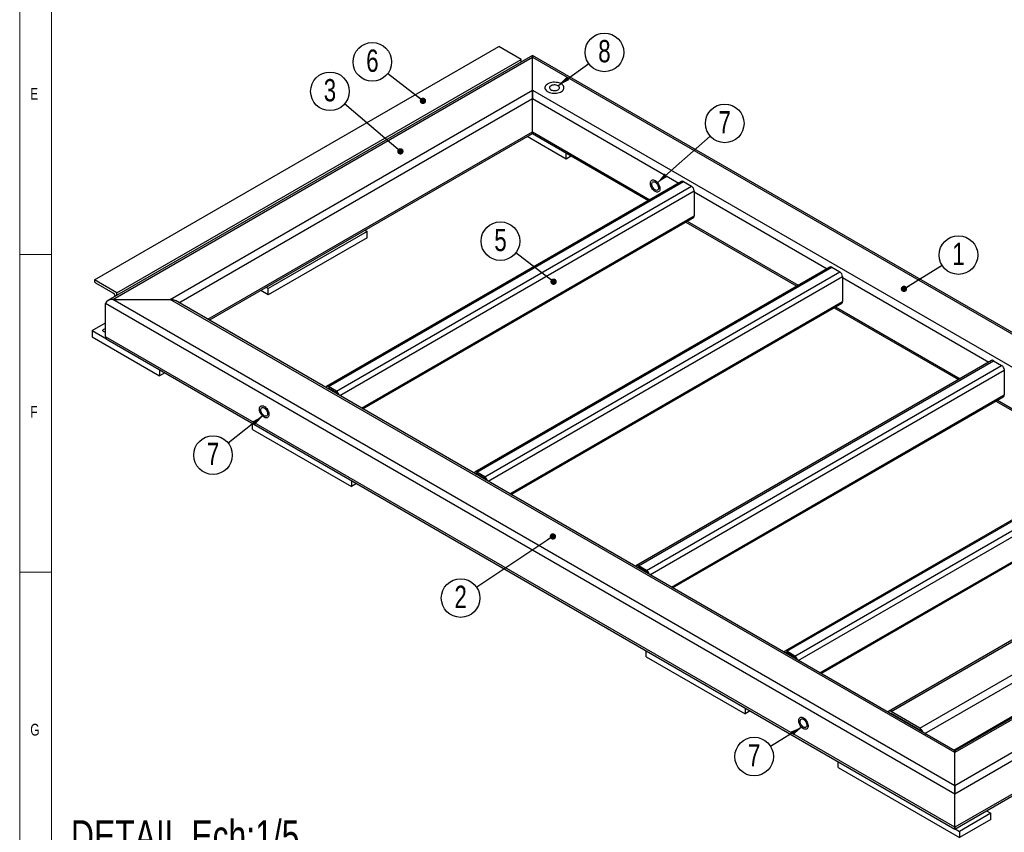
# Model space of a CAD drawing. Header units: millimetres. Extents: x 5 to 589, y 5 to 415.
# Tile 2 of 9: x 5 to 160, y 69 to 197. Entities that reach past the tile are written whole.
import ezdxf

# ---------------------------------------------------------------- set-up
doc = ezdxf.new("R2010")
doc.units = ezdxf.units.MM
doc.layers.add('NOTES', color=6, linetype='Continuous')
doc.layers.add('TRAIT-FORT', color=4, linetype='Continuous', lineweight=25)
doc.styles.add('SLDTEXTSTYLE2', font='TXT', dxfattribs={"width": 0.75})
doc.dimstyles.new('SLDDIMSTYLE1', dxfattribs={"dimtxt": 0.18, "dimasz": 1, "dimexe": 0, "dimexo": 0.0625, "dimgap": 0, "dimtad": 0, "dimtih": 1, "dimtoh": 1, "dimdec": 0, "dimrnd": 1e-09, "dimzin": 0, "dimdsep": 46, "dimtxsty": 'Standard', "dimblk1": 'DOT', "dimblk2": 'DOT', "dimsah": 1, "dimcen": 0.09, "dimadec": 0, "dimazin": 0, "dimtfac": 1, "dimtdec": 0, "dimtofl": 0, "dimtmove": 0, "dimatfit": 3, "dimldrblk": 'DOT', "dimfxl": 1, "dimfrac": 2, "dimtolj": 1, "dimtzin": 0, "dimarcsym": 0})
doc.dimstyles.new('SLDDIMSTYLE2', dxfattribs={"dimtxt": 0.18, "dimasz": 2, "dimexe": 0, "dimexo": 0.0625, "dimgap": 0, "dimtad": 0, "dimtih": 1, "dimtoh": 1, "dimdec": 0, "dimrnd": 1e-09, "dimzin": 0, "dimdsep": 46, "dimtxsty": 'Standard', "dimsah": 1, "dimcen": 0.09, "dimadec": 0, "dimazin": 0, "dimtfac": 2, "dimtdec": 0, "dimtofl": 0, "dimtmove": 0, "dimatfit": 3, "dimfxl": 1, "dimfrac": 2, "dimtolj": 1, "dimtzin": 0, "dimarcsym": 0})

# ---------------------------------------------------------------- blocks, each defined once
blk = doc.blocks.new('SW_NOTE_3')
at = {"layer": 'NOTES', "color": 0}
blk.add_circle((2.58, 1.6), 3.04, dxfattribs=at)
at = {"layer": 'NOTES', "color": 0, "insert": (2.59, 3.54), "char_height": 3.5, "attachment_point": 2, "style": 'SLDTEXTSTYLE2'}
blk.add_mtext('1', dxfattribs=at)
blk = doc.blocks.new('_Dot')
at = {"color": 0, "linetype": 'ByBlock', "lineweight": -2}
blk.add_line((-0.5, 0), (-1, 0), dxfattribs=at)
at = {"color": 0, "linetype": 'ByBlock', "const_width": 0.5}
blk.add_lwpolyline([(-0.25, 0, 1), (0.25, 0, 1)], format="xyb", close=True, dxfattribs=at)
blk = doc.blocks.new('SW_NOTE_4')
at = {"layer": 'NOTES', "color": 0}
blk.add_circle((-2.53, -1.69), 3.04, dxfattribs=at)
at = {"layer": 'NOTES', "color": 0, "insert": (-2.52, 0.25), "char_height": 3.5, "attachment_point": 2, "style": 'SLDTEXTSTYLE2'}
blk.add_mtext('2', dxfattribs=at)
blk = doc.blocks.new('SW_NOTE_7')
at = {"layer": 'NOTES', "color": 0}
blk.add_circle((-2.31, 1.97), 3.04, dxfattribs=at)
at = {"layer": 'NOTES', "color": 0, "insert": (-2.31, 3.9), "char_height": 3.5, "attachment_point": 2, "style": 'SLDTEXTSTYLE2'}
blk.add_mtext('3', dxfattribs=at)
blk = doc.blocks.new('SW_NOTE_8')
at = {"layer": 'NOTES', "color": 0}
blk.add_circle((-2.41, 1.85), 3.04, dxfattribs=at)
at = {"layer": 'NOTES', "color": 0, "insert": (-2.4, 3.79), "char_height": 3.5, "attachment_point": 2, "style": 'SLDTEXTSTYLE2'}
blk.add_mtext('6', dxfattribs=at)
blk = doc.blocks.new('SW_NOTE_9')
at = {"layer": 'NOTES', "color": 0}
blk.add_circle((-2.42, 1.84), 3.04, dxfattribs=at)
at = {"layer": 'NOTES', "color": 0, "insert": (-2.41, 3.78), "char_height": 3.5, "attachment_point": 2, "style": 'SLDTEXTSTYLE2'}
blk.add_mtext('5', dxfattribs=at)
blk = doc.blocks.new('SW_NOTE_10')
at = {"layer": 'NOTES', "color": 0}
blk.add_circle((2.28, 2.01), 3.04, dxfattribs=at)
at = {"layer": 'NOTES', "color": 0, "insert": (2.28, 3.94), "char_height": 3.5, "attachment_point": 2, "style": 'SLDTEXTSTYLE2'}
blk.add_mtext('7', dxfattribs=at)
blk = doc.blocks.new('SW_NOTE_12')
at = {"layer": 'NOTES', "color": 0}
blk.add_circle((-2.39, -1.88), 3.04, dxfattribs=at)
at = {"layer": 'NOTES', "color": 0, "insert": (-2.38, 0.06), "char_height": 3.5, "attachment_point": 2, "style": 'SLDTEXTSTYLE2'}
blk.add_mtext('7', dxfattribs=at)
blk = doc.blocks.new('SW_NOTE_13')
at = {"layer": 'NOTES', "color": 0}
blk.add_circle((-2.59, -1.59), 3.04, dxfattribs=at)
at = {"layer": 'NOTES', "color": 0, "insert": (-2.58, 0.35), "char_height": 3.5, "attachment_point": 2, "style": 'SLDTEXTSTYLE2'}
blk.add_mtext('7', dxfattribs=at)
blk = doc.blocks.new('SW_NOTE_14')
at = {"layer": 'NOTES', "color": 0}
blk.add_circle((2.47, 1.77), 3.04, dxfattribs=at)
at = {"layer": 'NOTES', "color": 0, "insert": (2.47, 3.71), "char_height": 3.5, "attachment_point": 2, "style": 'SLDTEXTSTYLE2'}
blk.add_mtext('8', dxfattribs=at)

msp = doc.modelspace()

# ---------------------------------------------------------------- linework, layer by layer
at = {"lineweight": 18}
for p, q in [((5, 415), (5, 5)), ((10, 410), (10, 10)), ((10, 160), (5, 160)), ((5, 110), (10, 110))]:
    msp.add_line(p, q, dxfattribs=at)
at = {"layer": 'TRAIT-FORT', "lineweight": 25}
for p, q in [((16.75, 155.98), (80.39, 192.72)), ((83.92, 190.68), (80.39, 192.72)), ((85.69, 191.31), (18.85, 152.73)), ((19.65, 152.92), (85.69, 191.04)), ((20.28, 153.94), (83.92, 190.68)), ((83.92, 190.29), (83.92, 190.68)), ((219, 114.36), (85.69, 191.31)), ((85.69, 191.04), (85.69, 191.31)), ((85.69, 191.31), (85.69, 191.04)), ((85.69, 185.82), (85.69, 191.04)), ((85.69, 191.04), (218.2, 114.55)), ((28.7, 152.92), (85.69, 185.82)), ((30.06, 152.4), (85.69, 184.51)), ((85.69, 185.82), (209.15, 114.55)), ((85.69, 184.51), (85.69, 185.82)), ((85.69, 185.82), (85.69, 184.51)), ((85.69, 179.29), (85.69, 184.51)), ((85.69, 184.51), (108.71, 171.23)), ((34.59, 149.79), (85.69, 179.29)), ((34.82, 149.65), (85.69, 179.02)), ((90.99, 175), (84.86, 178.54)), ((85.69, 179.02), (85.69, 179.29)), ((85.69, 179.29), (85.69, 179.02)), ((85.69, 179.29), (104.18, 168.61)), ((85.69, 179.02), (103.95, 168.48)), ((90.99, 175), (90.99, 175.95)), ((91.82, 175.48), (90.99, 175)), ((109.15, 171.48), (53.29, 139.23)), ((53.59, 139.2), (109.45, 171.45)), ((54.86, 138.47), (110.72, 170.72)), ((109.45, 171.45), (110.72, 170.72)), ((55.38, 137.79), (111.15, 169.98)), ((111.15, 169.98), (111.15, 166.06)), ((111.15, 169.82), (132.04, 157.75)), ((58.77, 135.83), (111.15, 166.06)), ((58.95, 135.73), (111.02, 165.79)), ((109.81, 165.09), (127.28, 155.01)), ((110.05, 165.22), (127.52, 155.14)), ((59.67, 163.61), (44.11, 154.63)), ((59.34, 163.8), (59.67, 163.61)), ((59.67, 162.63), (59.67, 163.61)), ((59.67, 162.63), (44.11, 153.65)), ((132.48, 158.01), (76.62, 125.76)), ((76.92, 125.73), (132.78, 157.98)), ((78.19, 125), (134.06, 157.24)), ((78.71, 124.32), (134.48, 156.51)), ((132.78, 157.98), (134.06, 157.24)), ((134.48, 156.51), (134.48, 152.59)), ((16.75, 155.98), (16.75, 155.86)), ((20.28, 153.94), (16.75, 155.98)), ((16.92, 155.55), (19.65, 153.98)), ((134.48, 156.35), (157.5, 143.06)), ((20.28, 153.56), (20.28, 153.94)), ((44.11, 153.65), (42.93, 154.33)), ((44.11, 154.63), (43.78, 154.82)), ((44.11, 153.65), (44.11, 154.63)), ((152.16, 75.11), (18.51, 152.26)), ((18.51, 147.04), (18.51, 152.26)), ((152.16, 76.42), (19.65, 152.92)), ((19.65, 152.92), (28.7, 152.92)), ((152.16, 81.65), (28.7, 152.92)), ((152.16, 81.92), (29.5, 152.73)), ((82.11, 122.36), (134.48, 152.59)), ((82.28, 122.25), (134.36, 152.32)), ((133.15, 151.62), (152.74, 140.31)), ((133.38, 151.75), (152.97, 140.45)), ((16.39, 148.02), (18.51, 149.24)), ((16.39, 148.02), (16.39, 147.04)), ((16.39, 148.02), (18.68, 146.7)), ((16.39, 147.04), (27, 140.92)), ((152.16, 69.89), (18.51, 147.04)), ((18.85, 146.58), (152.16, 69.62)), ((157.94, 143.31), (102.08, 111.07)), ((102.38, 111.04), (158.24, 143.28)), ((103.65, 110.3), (159.51, 142.55)), ((158.24, 143.28), (159.51, 142.55)), ((27, 141.87), (27, 140.92)), ((27.83, 141.39), (27, 140.92)), ((104.17, 109.62), (159.94, 141.81)), ((159.94, 141.81), (159.94, 137.9)), ((53.47, 138.89), (53.59, 138.96)), ((54.86, 138.47), (53.59, 139.2)), ((54.86, 138.22), (53.59, 138.96)), ((107.56, 107.66), (159.94, 137.9)), ((107.74, 107.56), (159.81, 137.62)), ((158.6, 136.92), (176.07, 126.84)), ((158.84, 137.06), (176.31, 126.98)), ((41.64, 132.47), (41.64, 133.42)), ((41.64, 132.47), (57.19, 123.49)), ((181.27, 129.84), (125.41, 97.6)), ((125.71, 97.57), (181.57, 129.81)), ((126.99, 96.83), (182.85, 129.08)), ((127.5, 96.15), (183.27, 128.34)), ((78.19, 125), (76.92, 125.73)), ((57.19, 124.44), (57.19, 123.49)), ((58.02, 123.96), (57.19, 123.49)), ((76.8, 125.42), (76.92, 125.49)), ((78.19, 124.75), (76.92, 125.49)), ((130.9, 94.19), (183.27, 124.42)), ((131.07, 94.09), (183.15, 124.15)), ((197.58, 120.38), (141.72, 88.13)), ((142.12, 88.1), (197.98, 120.34)), ((146.64, 85.48), (202.5, 117.73)), ((147.44, 84.64), (203.07, 116.75)), ((218.2, 114.55), (152.16, 76.42)), ((209.15, 114.55), (152.16, 81.65)), ((208.35, 114.36), (152.16, 81.92)), ((219.33, 113.89), (152.16, 75.11)), ((102.26, 110.72), (102.38, 110.79)), ((103.65, 110.3), (102.38, 111.04)), ((103.65, 110.06), (102.38, 110.79)), ((151.97, 82.03), (203.07, 111.52)), ((219.33, 108.67), (152.16, 69.89)), ((152.16, 69.62), (219, 108.21)), ((103.58, 96.71), (103.58, 97.66)), ((103.58, 96.71), (119.14, 87.73)), ((125.59, 97.25), (125.71, 97.32)), ((126.99, 96.83), (125.71, 97.57)), ((126.99, 96.59), (125.71, 97.32)), ((119.14, 88.68), (119.14, 87.73)), ((119.96, 88.2), (119.14, 87.73)), ((142.07, 87.74), (142.12, 87.77)), ((146.64, 85.48), (142.12, 88.1)), ((146.64, 85.16), (142.12, 87.77)), ((146.59, 85.13), (146.64, 85.16)), ((152.16, 81.65), (152.16, 81.92)), ((152.16, 81.92), (152.16, 81.65)), ((152.16, 76.42), (152.16, 81.65)), ((133.77, 79.28), (133.77, 80.23)), ((133.77, 79.28), (152.87, 68.26)), ((152.16, 75.11), (152.16, 76.42)), ((152.16, 76.42), (152.16, 75.11)), ((152.16, 69.89), (152.16, 75.11)), ((157.81, 72.09), (152.87, 69.23)), ((157.13, 72.49), (157.81, 72.09)), ((157.81, 71.11), (157.81, 72.09)), ((152.16, 69.62), (152.16, 69.89)), ((152.16, 69.89), (152.16, 69.62)), ((157.81, 71.11), (152.87, 68.26)), ((152.18, 69.63), (152.87, 69.23)), ((152.87, 69.23), (152.87, 68.26))]:
    msp.add_line(p, q, dxfattribs=at)
at = {"layer": 'TRAIT-FORT', "lineweight": 25, "flags": 128}
for points in [[(90.21, 186.82), (90.04, 186.91), (89.84, 186.98), (89.63, 187.03), (89.41, 187.06), (89.18, 187.08), (88.95, 187.07), (88.73, 187.04), (88.51, 186.99), (88.31, 186.93), (88.13, 186.85), (87.98, 186.75), (87.85, 186.64), (87.75, 186.52), (87.68, 186.39), (87.65, 186.26), (87.66, 186.13), (87.7, 186), (87.77, 185.87), (87.88, 185.75), (88.01, 185.65), (88.17, 185.55), (88.36, 185.48), (88.56, 185.41), (88.78, 185.37), (89.01, 185.35), (89.24, 185.35), (89.46, 185.36), (89.68, 185.4), (89.89, 185.46), (90.08, 185.53), (90.25, 185.62), (90.39, 185.73), (90.51, 185.84), (90.59, 185.97), (90.64, 186.1), (90.65, 186.23), (90.63, 186.36), (90.57, 186.49), (90.48, 186.61), (90.36, 186.72), (90.21, 186.82)], [(90.21, 186.82), (90.04, 186.91), (89.84, 186.98), (89.63, 187.03), (89.41, 187.06), (89.18, 187.08), (88.95, 187.07), (88.73, 187.04), (88.51, 186.99), (88.31, 186.93), (88.13, 186.85), (87.98, 186.75), (87.85, 186.64), (87.75, 186.52), (87.68, 186.39), (87.65, 186.26), (87.66, 186.13), (87.7, 186), (87.77, 185.87), (87.88, 185.75), (88.01, 185.65), (88.17, 185.55), (88.36, 185.48), (88.56, 185.41), (88.78, 185.37), (89.01, 185.35), (89.24, 185.35), (89.46, 185.36), (89.68, 185.4), (89.89, 185.46), (90.08, 185.53), (90.25, 185.62), (90.39, 185.73), (90.51, 185.84), (90.59, 185.97), (90.64, 186.1), (90.65, 186.23), (90.63, 186.36), (90.57, 186.49), (90.48, 186.61), (90.36, 186.72), (90.21, 186.82)], [(89.7, 186.53), (89.57, 186.59), (89.42, 186.63), (89.26, 186.65), (89.09, 186.66), (88.92, 186.64), (88.77, 186.6), (88.63, 186.54), (88.52, 186.47), (88.44, 186.39), (88.39, 186.3), (88.38, 186.2), (88.4, 186.1), (88.46, 186.01), (88.55, 185.93), (88.66, 185.86), (88.81, 185.81), (88.96, 185.78), (89.13, 185.76), (89.3, 185.77), (89.46, 185.8), (89.6, 185.85), (89.73, 185.91), (89.83, 185.99), (89.89, 186.08), (89.92, 186.17), (89.92, 186.27), (89.88, 186.37), (89.8, 186.45), (89.7, 186.53)], [(104.99, 169.9), (104.86, 169.99), (104.73, 170.11), (104.6, 170.25), (104.49, 170.41), (104.4, 170.58), (104.33, 170.76), (104.28, 170.93), (104.25, 171.1), (104.25, 171.26), (104.28, 171.4), (104.33, 171.52), (104.4, 171.61), (104.49, 171.68), (104.6, 171.71), (104.73, 171.71), (104.86, 171.68), (104.99, 171.61), (105.13, 171.52), (105.26, 171.4), (105.38, 171.26), (105.49, 171.1), (105.59, 170.93), (105.66, 170.75), (105.71, 170.58), (105.73, 170.41), (105.73, 170.25), (105.71, 170.11), (105.66, 169.99), (105.59, 169.9), (105.49, 169.83), (105.38, 169.8), (105.26, 169.8), (105.13, 169.83), (104.99, 169.9)], [(104.99, 169.9), (104.86, 169.99), (104.73, 170.11), (104.6, 170.25), (104.49, 170.41), (104.4, 170.58), (104.33, 170.76), (104.28, 170.93), (104.25, 171.1), (104.25, 171.26), (104.28, 171.4), (104.33, 171.52), (104.4, 171.61), (104.49, 171.68), (104.6, 171.71), (104.73, 171.71), (104.86, 171.68), (104.99, 171.61), (105.13, 171.52), (105.26, 171.4), (105.38, 171.26), (105.49, 171.1), (105.59, 170.93), (105.66, 170.75), (105.71, 170.58), (105.73, 170.41), (105.73, 170.25), (105.71, 170.11), (105.66, 169.99), (105.59, 169.9), (105.49, 169.83), (105.38, 169.8), (105.26, 169.8), (105.13, 169.83), (104.99, 169.9)], [(104.99, 170.14), (104.88, 170.22), (104.77, 170.33), (104.67, 170.45), (104.59, 170.59), (104.53, 170.74), (104.48, 170.89), (104.46, 171.03), (104.47, 171.16), (104.5, 171.27), (104.56, 171.35), (104.63, 171.41), (104.72, 171.44), (104.82, 171.43), (104.94, 171.4), (105.05, 171.33), (105.16, 171.24), (105.27, 171.12), (105.36, 170.99), (105.43, 170.85), (105.49, 170.7), (105.52, 170.55), (105.52, 170.42), (105.51, 170.3), (105.46, 170.2), (105.4, 170.13), (105.32, 170.08), (105.22, 170.07), (105.11, 170.09), (104.99, 170.14)], [(18.51, 147.77), (18.4, 147.78), (18.29, 147.81), (18.19, 147.86), (18.13, 147.92), (18.09, 147.99), (18.1, 148.06), (18.14, 148.13), (18.21, 148.19)], [(53.59, 139.2), (53.5, 139.24), (53.43, 139.26), (53.35, 139.26), (53.29, 139.23), (53.23, 139.19), (53.2, 139.13), (53.17, 139.06)], [(43.48, 134.38), (43.34, 134.48), (43.21, 134.6), (43.08, 134.74), (42.98, 134.9), (42.88, 135.07), (42.81, 135.24), (42.76, 135.42), (42.74, 135.59), (42.74, 135.75), (42.76, 135.89), (42.81, 136.01), (42.88, 136.1), (42.98, 136.16), (43.08, 136.2), (43.21, 136.2), (43.34, 136.16), (43.48, 136.1), (43.61, 136.01), (43.74, 135.89), (43.87, 135.75), (43.98, 135.59), (44.07, 135.42), (44.14, 135.24), (44.19, 135.06), (44.22, 134.89), (44.22, 134.74), (44.19, 134.6), (44.14, 134.48), (44.07, 134.38), (43.98, 134.32), (43.87, 134.29), (43.74, 134.29), (43.61, 134.32), (43.48, 134.38)], [(43.48, 134.38), (43.34, 134.48), (43.21, 134.6), (43.08, 134.74), (42.98, 134.9), (42.88, 135.07), (42.81, 135.24), (42.76, 135.42), (42.74, 135.59), (42.74, 135.75), (42.76, 135.89), (42.81, 136.01), (42.88, 136.1), (42.98, 136.16), (43.08, 136.2), (43.21, 136.2), (43.34, 136.16), (43.48, 136.1), (43.61, 136.01), (43.74, 135.89), (43.87, 135.75), (43.98, 135.59), (44.07, 135.42), (44.14, 135.24), (44.19, 135.06), (44.22, 134.89), (44.22, 134.74), (44.19, 134.6), (44.14, 134.48), (44.07, 134.38), (43.98, 134.32), (43.87, 134.29), (43.74, 134.29), (43.61, 134.32), (43.48, 134.38)], [(43.48, 134.63), (43.36, 134.71), (43.25, 134.81), (43.15, 134.94), (43.07, 135.08), (43.01, 135.23), (42.96, 135.37), (42.95, 135.51), (42.95, 135.64), (42.98, 135.75), (43.04, 135.84), (43.11, 135.9), (43.2, 135.92), (43.31, 135.92), (43.42, 135.88), (43.53, 135.82), (43.65, 135.72), (43.75, 135.61), (43.84, 135.48), (43.91, 135.33), (43.97, 135.18), (44, 135.04), (44.01, 134.9), (43.99, 134.78), (43.94, 134.68), (43.88, 134.61), (43.8, 134.57), (43.7, 134.56), (43.59, 134.58), (43.48, 134.63)], [(76.92, 125.73), (76.84, 125.77), (76.76, 125.79), (76.69, 125.78), (76.62, 125.76), (76.57, 125.72), (76.53, 125.66), (76.51, 125.59)], [(102.38, 111.04), (102.3, 111.07), (102.22, 111.09), (102.14, 111.09), (102.08, 111.07), (102.03, 111.02), (101.99, 110.96), (101.96, 110.89)], [(125.71, 97.57), (125.63, 97.6), (125.55, 97.62), (125.48, 97.62), (125.41, 97.6), (125.36, 97.55), (125.32, 97.49), (125.3, 97.42)], [(128.33, 85.4), (128.19, 85.49), (128.06, 85.61), (127.94, 85.75), (127.83, 85.91), (127.74, 86.08), (127.66, 86.26), (127.61, 86.44), (127.59, 86.61), (127.59, 86.76), (127.61, 86.9), (127.66, 87.02), (127.74, 87.12), (127.83, 87.18), (127.94, 87.21), (128.06, 87.21), (128.19, 87.18), (128.33, 87.11), (128.47, 87.02), (128.6, 86.9), (128.72, 86.76), (128.83, 86.6), (128.92, 86.43), (128.99, 86.26), (129.04, 86.08), (129.07, 85.91), (129.07, 85.75), (129.04, 85.61), (128.99, 85.49), (128.92, 85.4), (128.83, 85.34), (128.72, 85.3), (128.6, 85.3), (128.47, 85.34), (128.33, 85.4)], [(128.33, 85.4), (128.19, 85.49), (128.06, 85.61), (127.94, 85.75), (127.83, 85.91), (127.74, 86.08), (127.66, 86.26), (127.61, 86.44), (127.59, 86.61), (127.59, 86.76), (127.61, 86.9), (127.66, 87.02), (127.74, 87.12), (127.83, 87.18), (127.94, 87.21), (128.06, 87.21), (128.19, 87.18), (128.33, 87.11), (128.47, 87.02), (128.6, 86.9), (128.72, 86.76), (128.83, 86.6), (128.92, 86.43), (128.99, 86.26), (129.04, 86.08), (129.07, 85.91), (129.07, 85.75), (129.04, 85.61), (128.99, 85.49), (128.92, 85.4), (128.83, 85.34), (128.72, 85.3), (128.6, 85.3), (128.47, 85.34), (128.33, 85.4)], [(128.33, 85.65), (128.21, 85.73), (128.11, 85.83), (128.01, 85.96), (127.92, 86.09), (127.86, 86.24), (127.82, 86.39), (127.8, 86.53), (127.81, 86.66), (127.84, 86.77), (127.89, 86.85), (127.96, 86.91), (128.06, 86.94), (128.16, 86.94), (128.27, 86.9), (128.39, 86.83), (128.5, 86.74), (128.6, 86.62), (128.69, 86.49), (128.77, 86.35), (128.82, 86.2), (128.85, 86.05), (128.86, 85.92), (128.84, 85.8), (128.8, 85.7), (128.73, 85.63), (128.65, 85.58), (128.55, 85.57), (128.44, 85.59), (128.33, 85.65)]]:
    msp.add_lwpolyline(points, dxfattribs=at)
at = {"layer": 'TRAIT-FORT', "lineweight": 25}
for centre, radius, start, end in [((109.27, 171.2), 0.302, 54.3824, 114.3071), ((110.22, 169.94), 0.922, 2.6055, 57.3945), ((110.86, 166.02), 0.288, 304.0564, 7.2558), ((132.61, 157.73), 0.302, 54.3824, 114.3071), ((133.56, 156.47), 0.922, 2.6055, 57.3945), ((17.13, 155.87), 0.384, 182.6055, 237.3945), ((19.23, 153.33), 0.774, 4.7511, 57.2712), ((134.2, 152.55), 0.288, 304.0564, 7.2558), ((18.5, 147.64), 0.622, 89.0683, 117.8278), ((158.06, 143.04), 0.302, 54.3824, 114.3071), ((159.02, 141.77), 0.922, 2.6055, 57.3945), ((53.5, 138.86), 0.13, 50.3524, 146.1028), ((54.36, 137.68), 0.929, 9.9666, 57.3578), ((54.61, 137.83), 0.463, 17.8652, 57.3074), ((159.65, 137.86), 0.288, 304.0564, 7.2558), ((76.84, 125.39), 0.13, 50.3524, 146.1028), ((77.69, 124.21), 0.929, 9.9666, 57.3578), ((77.94, 124.36), 0.463, 17.8652, 57.3074), ((102.29, 110.69), 0.13, 50.3524, 146.1028), ((103.15, 109.52), 0.929, 9.9666, 57.3578), ((103.4, 109.67), 0.463, 17.8652, 57.3074), ((125.63, 97.22), 0.13, 50.3524, 146.1028), ((126.48, 96.05), 0.929, 9.9666, 57.3578), ((126.73, 96.2), 0.463, 17.8652, 57.3074), ((141.9, 87.83), 0.345, 50.2915, 148.5442), ((141.99, 87.59), 0.221, 55.8385, 98.9469), ((145.97, 84.44), 1.24, 16.971, 57.3038), ((146.35, 84.69), 0.553, 35.7589, 58.3392)]:
    msp.add_arc(centre, radius, start, end, dxfattribs=at)
for centre, start_param, end_param in [((19.65, 152.26), 1.570796, 3.141593), ((19.65, 152.26), 1.570796, 3.141593), ((28.7, 152.26), 0.785479, 1.570796), ((28.7, 152.26), 0.785479, 1.570796), ((19.65, 147.04), 3.141593, 3.927072), ((19.65, 147.04), 3.141593, 3.927072)]:
    msp.add_ellipse(centre, major_axis=(1.13, 0), ratio=0.577382, start_param=start_param, end_param=end_param, dxfattribs=at)

# ---------------------------------------------------------------- block references
at = {"layer": 'NOTES'}
for name, p in [('SW_NOTE_14', (94.54, 190.01)), ('SW_NOTE_8', (62.9, 188.43)), ('SW_NOTE_7', (56.13, 183.68)), ('SW_NOTE_10', (113.66, 178.6)), ('SW_NOTE_9', (83.07, 160.24)), ('SW_NOTE_3', (150.14, 158.3)), ('SW_NOTE_12', (37.81, 130.31)), ('SW_NOTE_4', (76.91, 107.64)), ('SW_NOTE_13', (123.16, 82.61))]:
    msp.add_blockref(name, p, dxfattribs=at)

# ---------------------------------------------------------------- texts
at = {"layer": 'NOTES', "attachment_point": 1, "style": 'SLDTEXTSTYLE2'}
for s, insert, char_height in [('E', (6.67, 186.17), 1.85), ('F', (6.67, 136.17), 1.85), ('G', (6.67, 86.17), 1.85), ('DETAIL Ech:1/5', (13.06, 71.01), 5)]:
    msp.add_mtext(s, dxfattribs=dict(at, insert=insert, char_height=char_height))

# ---------------------------------------------------------------- leaders
at = {"layer": 'NOTES'}
for points, dimstyle in [([(89.69, 186.53), (94.54, 190.01)], 'SLDDIMSTYLE2'), ([(68.46, 184.15), (62.9, 188.43)], 'SLDDIMSTYLE1'), ([(64.91, 176.21), (56.13, 183.68)], 'SLDDIMSTYLE1'), ([(105.23, 171.17), (113.66, 178.6)], 'SLDDIMSTYLE2'), ([(89.01, 155.71), (83.07, 160.24)], 'SLDDIMSTYLE1'), ([(144.15, 154.58), (150.14, 158.3)], 'SLDDIMSTYLE1'), ([(43.39, 134.69), (37.81, 130.31)], 'SLDDIMSTYLE2'), ([(88.91, 115.64), (76.91, 107.64)], 'SLDDIMSTYLE1'), ([(128.23, 85.72), (123.16, 82.61)], 'SLDDIMSTYLE2')]:
    msp.add_leader(points, dimstyle=dimstyle, dxfattribs=at)

doc.saveas('drawing.dxf')
